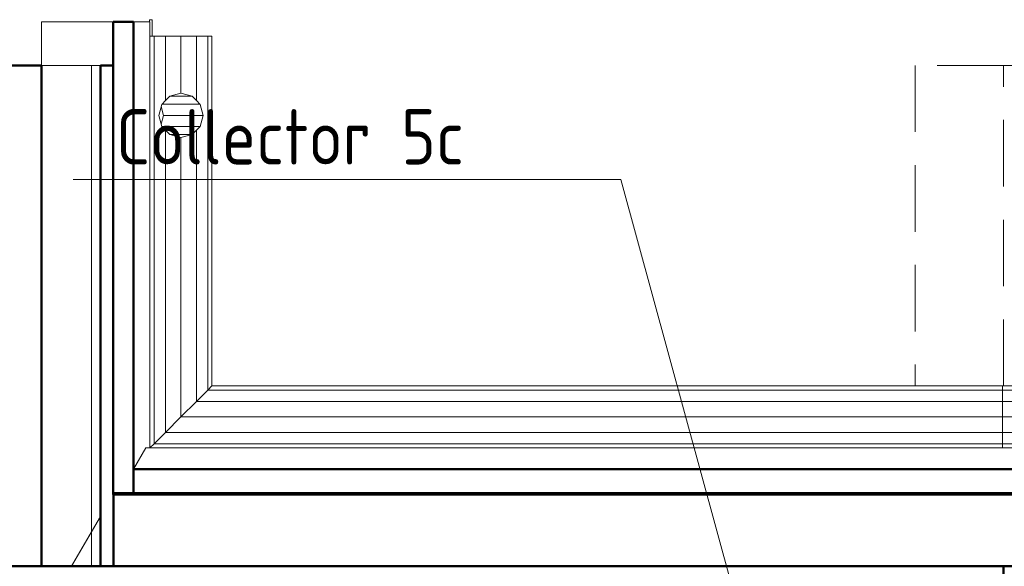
# Model space of a CAD drawing. Header units: millimetres. Extents: x -125 to 25178, y 4748 to 39091.
# Tile 61 of 118: x 15716 to 17940, y 37858 to 39091. Entities that reach past the tile are written whole.
import ezdxf

# ---------------------------------------------------------------- set-up
doc = ezdxf.new("R2010")
doc.units = ezdxf.units.MM
doc.linetypes.add('ADSK_Штриховая_ш3 п1_5', pattern=[225, 150, -75])
for name, color, linetype, lineweight in [('A-DETL-____-MBND', 5, 'ADSK_Штриховая_ш3 п1_5', 20), ('A-GENM-____-OTLN', 13, 'Continuous', 20), ('A-PART-____-MCUT', 2, 'Continuous', 50), ('A-PART-____-OTLN', 2, 'Continuous', 20), ('A-ROOF-____-MCUT', 132, 'Continuous', 50), ('A-ROOF-____-OTLN', 132, 'Continuous', 20), ('A-WALL-____-MCUT', 113, 'Continuous', 50), ('A-WALL-____-OTLN', 113, 'Continuous', 20), ('M-EQPM-___-IDEN', 50, 'Continuous', 20), ('Q-SPCQ-____-OTLN', 91, 'Continuous', 20)]:
    doc.layers.add(name, color=color, linetype=linetype, lineweight=lineweight)
doc.styles.add('GOST Common_1', font='GOST_Common.ttf', dxfattribs={"width": 0.9, "height": 125})

# ---------------------------------------------------------------- blocks, each defined once
blk = doc.blocks.new('Прямая форма - V line-610957-В_Этаж 03_Отопление')
at = {"layer": 'A-DETL-____-MBND', "color": 253}
for p, q in [((1230, 0), (507, 0)), ((1230, 0), (507, 0)), ((1230, -200), (1230, 0)), ((1230, -200), (1230, 0)), ((507, -200), (1230, -200)), ((507, -200), (1230, -200))]:
    blk.add_line(p, q, dxfattribs=at)
blk = doc.blocks.new('Прямая форма - SW - 012-610958-В_Этаж 03_Отопление')
blk.add_blockref('Прямая форма - V line-610957-В_Этаж 03_Отопление', (0, 0))
blk = doc.blocks.new('Прямая форма - V line-611083-В_Этаж 03_Отопление')
at = {"layer": 'A-DETL-____-MBND', "color": 253}
for p, q in [((507, 200), (1230, 200)), ((507, 200), (1230, 200)), ((1230, 200), (1230, 0)), ((1230, 200), (1230, 0)), ((507, 0), (1230, 0)), ((507, 0), (1230, 0))]:
    blk.add_line(p, q, dxfattribs=at)
blk = doc.blocks.new('Прямая форма - SW - 012-611084-В_Этаж 03_Отопление')
blk.add_blockref('Прямая форма - V line-611083-В_Этаж 03_Отопление', (0, 0))
blk = doc.blocks.new('Family - V line-612029-В_Этаж 03_Отопление')
at = {"layer": 'A-ROOF-____-MCUT', "color": 9}
for p, q in [((-1955.5, 4373), (-1955.5, 4316.4)), ((1966, 4373), (-1955.5, 4373)), ((-1955.5, 4316.4), (1966, 4316.4))]:
    blk.add_line(p, q, dxfattribs=at)
at = {"layer": 'A-ROOF-____-OTLN', "color": 253}
for p in [(-1955.5, 4373), (1938.1, 4421.2)]:
    blk.add_line(p, (-1927.7, 4421.2), dxfattribs=at)
blk = doc.blocks.new('Family - RT - 006-612030-В_Этаж 03_Отопление')
blk.add_blockref('Family - V line-612029-В_Этаж 03_Отопление', (0, 0))
blk = doc.blocks.new('Family - V line-612032-В_Этаж 03_Отопление')
at = {"layer": 'A-ROOF-____-MCUT', "color": 9}
for p, q in [((2365.8, 5374.1), (2365.8, 4308.1)), ((2411.9, 5374.1), (2365.8, 5374.1)), ((2411.9, 4308.1), (2411.9, 5374.1)), ((2365.8, 4308.1), (2411.9, 4308.1))]:
    blk.add_line(p, q, dxfattribs=at)
at = {"layer": 'A-ROOF-____-OTLN', "color": 253}
for p, q in [((2411.9, 5374.1), (2449.1, 5374.1)), ((2449.1, 5374.1), (2449.1, 4412.9))]:
    blk.add_line(p, q, dxfattribs=at)
blk = doc.blocks.new('Family - RT - 006-612033-В_Этаж 03_Отопление')
blk.add_blockref('Family - V line-612032-В_Этаж 03_Отопление', (0, 0))
blk = doc.blocks.new('Family - V line-612035-В_Этаж 03_Отопление')
at = {"layer": 'A-ROOF-____-MCUT', "color": 9}
for p, q in [((2001.5, 4319.3), (-2011.2, 4319.3)), ((-2011.2, 4319.3), (-2011.2, 4154.2)), ((-2011.2, 4154.2), (2001.5, 4154.2))]:
    blk.add_line(p, q, dxfattribs=at)
blk = doc.blocks.new('Family - RT - 006-612036-В_Этаж 03_Отопление')
blk.add_blockref('Family - V line-612035-В_Этаж 03_Отопление', (0, 0))
blk = doc.blocks.new('Family - V line-612038-В_Этаж 03_Отопление')
at = {"layer": 'A-ROOF-____-OTLN', "color": 253}
for p, q in [((2204.1, 5374.1), (2204.1, 5281.3)), ((2204.1, 5374.1), (2365.8, 5374.1)), ((2218.9, 5374.1), (2204.1, 5374.1)), ((2204.1, 5374.1), (2365.8, 5374.1)), ((2365.8, 5374.1), (2218.9, 5374.1)), ((2365.8, 5374.1), (2365.8, 5301.1)), ((2365.8, 5301.1), (2365.8, 5275.9)), ((2204.1, 5213.3), (2204.1, 5281.3)), ((2337, 5275.9), (2341.5, 5275.9)), ((2337, 4346.8), (2337, 5275.9)), ((2341.5, 5275.9), (2365.8, 5275.9)), ((2204.1, 5213.3), (2204.1, 4145.9)), ((2337, 4145.9), (2337, 4346.8)), ((2337, 4258.3), (2272.1, 4145.9)), ((2272.1, 4145.9), (2337, 4258.3)), ((2317.7, 4145.9), (2204.1, 4145.9)), ((2317.7, 4145.9), (2337, 4145.9))]:
    blk.add_line(p, q, dxfattribs=at)
blk = doc.blocks.new('Family - RT - 006-612039-В_Этаж 03_Отопление')
blk.add_blockref('Family - V line-612038-В_Этаж 03_Отопление', (0, 0))
blk = doc.blocks.new('Прямая форма - V line-612339-В_Этаж 03_Отопление')
at = {"layer": 'Q-SPCQ-____-OTLN', "color": 253}
for p, q in [((0, 1855.5), (9.4, 1855.5)), ((0, 70), (0, 1855.5)), ((9.4, 1855.5), (9.4, 60.6)), ((9.4, 1855.5), (35, 1855.5)), ((35, 1855.5), (35, 35)), ((35, 1855.5), (70, 1855.5)), ((70, 1855.5), (70, 0)), ((70, 1855.5), (105, 1855.5)), ((105, 1855.5), (105, -35)), ((105, 1855.5), (130.6, 1855.5)), ((130.6, 1855.5), (130.6, -60.6)), ((130.6, 1855.5), (140, 1855.5)), ((-789, 60.6), (-789, 70)), ((-789, 70), (0, 70)), ((0, 70), (9.4, 60.6)), ((9.4, 60.6), (0, 70)), ((-789, 35), (-789, 60.6)), ((-789, 60.6), (9.4, 60.6)), ((-610.3, 50), (-635.3, 43.3)), ((-635.3, 43.3), (-610.3, 50)), ((-585.3, 43.3), (-610.3, 50)), ((-610.3, 50), (-585.3, 43.3)), ((9.4, 60.6), (35, 35)), ((35, 35), (9.4, 60.6)), ((-643.6, 35), (-789, 35)), ((-789, 0), (-789, 35)), ((-653.6, 25), (-660.3, 0)), ((-660.3, 0), (-653.6, 25)), ((-643.6, 35), (-653.6, 25)), ((-653.6, 25), (-643.6, 35)), ((-635.3, 43.3), (-643.6, 35)), ((-643.6, 35), (-635.3, 43.3)), ((-577, 35), (-585.3, 43.3)), ((-585.3, 43.3), (-577, 35)), ((35, 35), (-577, 35)), ((-567, 25), (-577, 35)), ((-577, 35), (-567, 25)), ((-560.3, 0), (-567, 25)), ((-567, 25), (-560.3, 0)), ((35, 35), (70, 0)), ((70, 0), (35, 35)), ((-660.3, 0), (-789, 0)), ((-789, -35), (-789, 0)), ((-660.3, 0), (-653.6, -25)), ((-560.3, 0), (-567, -25)), ((70, 0), (-560.3, 0)), ((70, 0), (105, -35)), ((-653.6, -25), (-660.3, 0)), ((-567, -25), (-560.3, 0)), ((105, -35), (70, 0)), ((-643.6, -35), (-789, -35)), ((-789, -60.6), (-789, -35)), ((-653.6, -25), (-643.6, -35)), ((-643.6, -35), (-653.6, -25)), ((-643.6, -35), (-635.3, -43.3)), ((-635.3, -43.3), (-643.6, -35)), ((-635.3, -43.3), (-610.3, -50)), ((-610.3, -50), (-635.3, -43.3)), ((-610.3, -50), (-585.3, -43.3)), ((-585.3, -43.3), (-610.3, -50)), ((-585.3, -43.3), (-577, -35)), ((-577, -35), (-585.3, -43.3)), ((-577, -35), (-567, -25)), ((-567, -25), (-577, -35)), ((105, -35), (-577, -35)), ((105, -35), (130.6, -60.6)), ((130.6, -60.6), (105, -35)), ((130.6, -60.6), (-789, -60.6)), ((-789, -70), (-789, -60.6)), ((130.6, -60.6), (140, -70)), ((140, -70), (130.6, -60.6))]:
    blk.add_line(p, q, dxfattribs=at)
blk = doc.blocks.new('Прямая форма - FU - 047-612340-В_Этаж 03_Отопление')
blk.add_blockref('Прямая форма - V line-612339-В_Этаж 03_Отопление', (0, 0))
blk = doc.blocks.new('Прямая форма - Insulation - Thermal Break-612773-В_Этаж 03_Отопление')
at = {"layer": 'A-WALL-____-MCUT', "color": 9}
for p, q in [((1080, 80), (-50, 80)), ((-50, 80), (-50, 50)), ((1080, 51.3), (1080, 80)), ((-50, 50), (115.1, 50)), ((115.1, 50), (115.1, 51.3)), ((115.1, 51.3), (1080, 51.3))]:
    blk.add_line(p, q, dxfattribs=at)
blk = doc.blocks.new('Прямая форма - Masonry Block - Structural-612775-В_Этаж 03_Отопление')
at = {"layer": 'A-WALL-____-MCUT', "color": 9}
for p, q in [((1080, 400), (-50, 400)), ((-50, 400), (-50, 212.9)), ((1080, 212.9), (1080, 400)), ((-50, 212.9), (1080, 212.9))]:
    blk.add_line(p, q, dxfattribs=at)
at = {"layer": 'A-WALL-____-OTLN', "color": 253}
for p, q in [((1080, 212.9), (1080, 100)), ((-50, 144.9), (27.8, 100)), ((27.8, 100), (-50, 100)), ((27.8, 100), (1080, 100))]:
    blk.add_line(p, q, dxfattribs=at)
blk = doc.blocks.new('Прямая форма - Concrete - Structural-612776-В_Этаж 03_Отопление')
at = {"layer": 'A-WALL-____-OTLN', "color": 253}
for p, q in [((-50, 100), (27.8, 100)), ((1080, 100), (27.8, 100)), ((27.8, 100), (62.4, 80)), ((1080, 100), (1080, 80))]:
    blk.add_line(p, q, dxfattribs=at)
blk = doc.blocks.new('Прямая форма - SW - 005-612777-В_Этаж 03_Отопление')
for name in ['Прямая форма - Masonry Block - Structural-612775-В_Этаж 03_Отопление', 'Прямая форма - Concrete - Structural-612776-В_Этаж 03_Отопление', 'Прямая форма - Insulation - Thermal Break-612773-В_Этаж 03_Отопление']:
    blk.add_blockref(name, (0, 0))
blk = doc.blocks.new('Family - Insulation - Thermal Break-612779-В_Этаж 03_Отопление')
at = {"layer": 'A-PART-____-MCUT', "color": 9}
for p, q in [((1080, 80), (-50, 80)), ((-50, 80), (-50, 50)), ((1080, 51.3), (1080, 80)), ((-50, 50), (115.1, 50)), ((115.1, 50), (115.1, 51.3)), ((115.1, 51.3), (1080, 51.3))]:
    blk.add_line(p, q, dxfattribs=at)
blk = doc.blocks.new('Family - Masonry Block - Structural-612783-В_Этаж 03_Отопление')
at = {"layer": 'A-PART-____-MCUT', "color": 9}
for p, q in [((1080, 400), (-50, 400)), ((-50, 400), (-50, 212.9)), ((1080, 212.9), (1080, 400)), ((-50, 212.9), (1080, 212.9))]:
    blk.add_line(p, q, dxfattribs=at)
at = {"layer": 'A-PART-____-OTLN', "color": 253}
for p, q in [((1080, 212.9), (1080, 100)), ((-50, 144.9), (27.8, 100)), ((27.8, 100), (-50, 100)), ((27.8, 100), (1080, 100))]:
    blk.add_line(p, q, dxfattribs=at)
blk = doc.blocks.new('Family - Concrete - Structural-612785-В_Этаж 03_Отопление')
at = {"layer": 'A-PART-____-OTLN', "color": 253}
for p, q in [((-50, 100), (27.8, 100)), ((1080, 100), (27.8, 100)), ((27.8, 100), (62.4, 80)), ((1080, 100), (1080, 80))]:
    blk.add_line(p, q, dxfattribs=at)
blk = doc.blocks.new('Прямая форма - V line-612845-В_Этаж 03_Отопление')
at = {"layer": 'A-GENM-____-OTLN', "lineweight": 9}
for p, q in [((-5.9, 0), (0, 0)), ((-5.9, -5), (-5.9, 0)), ((0, 0), (0, -37.2))]:
    blk.add_line(p, q, dxfattribs=at)
blk = doc.blocks.new('Прямая форма - SLA - 013-612846-В_Этаж 03_Отопление')
blk.add_blockref('Прямая форма - V line-612845-В_Этаж 03_Отопление', (0, 0))
blk = doc.blocks.new('Прямая форма - V line-612855-В_Этаж 03_Отопление')
at = {"layer": 'Q-SPCQ-____-OTLN', "color": 253}
for p, q in [((-140, 1851.6), (-130.6, 1851.6)), ((-130.6, -60.6), (-130.6, 1851.6)), ((-130.6, 1851.6), (-105, 1851.6)), ((-105, -35), (-105, 1851.6)), ((-105, 1851.6), (-70, 1851.6)), ((-70, 0), (-70, 1851.6)), ((-70, 1851.6), (-35, 1851.6)), ((-35, 35), (-35, 1851.6)), ((-35, 1851.6), (-9.4, 1851.6)), ((-9.4, 60.6), (-9.4, 1851.6)), ((-9.4, 1851.6), (0, 1851.6)), ((0, 1851.6), (0, 70)), ((0, 70), (-9.4, 60.6)), ((-9.4, 60.6), (0, 70)), ((0, 70), (789, 70)), ((789, 70), (789, 60.6)), ((-9.4, 60.6), (-35, 35)), ((-35, 35), (-9.4, 60.6)), ((-9.4, 60.6), (789, 60.6)), ((585.3, 43.3), (610.3, 50)), ((610.3, 50), (585.3, 43.3)), ((610.3, 50), (635.3, 43.3)), ((635.3, 43.3), (610.3, 50)), ((789, 60.6), (789, 35)), ((-35, 35), (-70, 0)), ((-70, 0), (-35, 35)), ((577, 35), (-35, 35)), ((560.3, 0), (567, 25)), ((567, 25), (560.3, 0)), ((567, 25), (577, 35)), ((577, 35), (567, 25)), ((577, 35), (585.3, 43.3)), ((585.3, 43.3), (577, 35)), ((635.3, 43.3), (643.6, 35)), ((643.6, 35), (635.3, 43.3)), ((643.6, 35), (653.6, 25)), ((789, 35), (643.6, 35)), ((653.6, 25), (643.6, 35)), ((653.6, 25), (660.3, 0)), ((660.3, 0), (653.6, 25)), ((789, 35), (789, 0)), ((-105, -35), (-70, 0)), ((560.3, 0), (-70, 0)), ((567, -25), (560.3, 0)), ((789, 0), (660.3, 0)), ((789, 0), (789, -35)), ((-70, 0), (-105, -35)), ((560.3, 0), (567, -25)), ((660.3, 0), (653.6, -25)), ((653.6, -25), (660.3, 0)), ((-105, -35), (-130.6, -60.6)), ((-130.6, -60.6), (-105, -35)), ((577, -35), (-105, -35)), ((577, -35), (567, -25)), ((567, -25), (577, -35)), ((585.3, -43.3), (577, -35)), ((577, -35), (585.3, -43.3)), ((610.3, -50), (585.3, -43.3)), ((585.3, -43.3), (610.3, -50)), ((635.3, -43.3), (610.3, -50)), ((610.3, -50), (635.3, -43.3)), ((643.6, -35), (635.3, -43.3)), ((635.3, -43.3), (643.6, -35)), ((653.6, -25), (643.6, -35)), ((643.6, -35), (653.6, -25)), ((789, -35), (643.6, -35)), ((789, -35), (789, -60.6)), ((-130.6, -60.6), (-140, -70)), ((-140, -70), (-130.6, -60.6)), ((789, -60.6), (-130.6, -60.6)), ((789, -60.6), (789, -70)), ((789, -70), (-140, -70))]:
    blk.add_line(p, q, dxfattribs=at)
blk = doc.blocks.new('Прямая форма - FU - 047-612856-В_Этаж 03_Отопление')
blk.add_blockref('Прямая форма - V line-612855-В_Этаж 03_Отопление', (0, 0))
blk = doc.blocks.new('Прямая форма - Insulation - Thermal Break-613190-В_Этаж 03_Отопление')
at = {"layer": 'A-WALL-____-MCUT', "color": 9}
for p, q in [((-200, 80), (-200, 50)), ((-200, 50), (2160, 50))]:
    blk.add_line(p, q, dxfattribs=at)
blk = doc.blocks.new('Прямая форма - SW - 004-613191-В_Этаж 03_Отопление')
blk.add_blockref('Прямая форма - Insulation - Thermal Break-613190-В_Этаж 03_Отопление', (0, 0))
blk = doc.blocks.new('Family - Insulation - Thermal Break-613199-В_Этаж 03_Отопление')
at = {"layer": 'A-PART-____-MCUT', "color": 9}
for p, q in [((-200, 80), (-200, 50)), ((-200, 50), (2160, 50))]:
    blk.add_line(p, q, dxfattribs=at)
blk = doc.blocks.new('Прямая форма - V line-613604-В_Этаж 03_Отопление')
at = {"layer": 'Q-SPCQ-____-OTLN', "color": 253}
for p, q in [((-43.3, -64.3), (-43.3, -114.3)), ((-25, -46), (-25, -132.6)), ((-20, -44.6), (0, -50)), ((0, -50), (20, -44.6)), ((0, -50), (0, -139.3)), ((25, -46), (25, -132.6)), ((43.3, -64.3), (43.3, -114.3))]:
    blk.add_line(p, q, dxfattribs=at)
blk = doc.blocks.new('Прямая форма - FU - 047-613605-В_Этаж 03_Отопление')
blk.add_blockref('Прямая форма - V line-613604-В_Этаж 03_Отопление', (0, 0))
blk = doc.blocks.new('V line_ifc_RVT-1-В_Этаж 03_Отопление')
at = {"layer": 'A-GENM-____-OTLN', "color": 253, "lineweight": 20}
blk.add_blockref('Прямая форма - SLA - 013-612846-В_Этаж 03_Отопление', (31940.3, 39090.8), dxfattribs=at)
at = {"layer": 'A-PART-____-OTLN', "color": 253, "lineweight": 20}
for name, p, rotation in [('Family - Masonry Block - Structural-612783-В_Этаж 03_Отопление', (31903.2, 37907.6), 90), ('Family - Concrete - Structural-612785-В_Этаж 03_Отопление', (31903.2, 37907.6), 90), ('Family - Insulation - Thermal Break-612779-В_Этаж 03_Отопление', (31903.2, 37907.6), 90), ('Family - Insulation - Thermal Break-613199-В_Этаж 03_Отопление', (33663.2, 37907.6), 180)]:
    blk.add_blockref(name, p, dxfattribs=dict(at, rotation=rotation))
at = {"layer": 'A-ROOF-____-OTLN', "color": 253, "lineweight": 20}
for name, p in [('Family - RT - 006-612033-В_Этаж 03_Отопление', (29486.2, 33711.7)), ('Family - RT - 006-612039-В_Этаж 03_Отопление', (29486.2, 33711.7)), ('Family - RT - 006-612030-В_Этаж 03_Отопление', (33853.7, 33703.4)), ('Family - RT - 006-612036-В_Этаж 03_Отопление', (33864.4, 33703.4))]:
    blk.add_blockref(name, p, dxfattribs=at)
at = {"layer": 'A-WALL-____-OTLN', "color": 253, "lineweight": 20}
for name, p, rotation in [('Прямая форма - SW - 005-612777-В_Этаж 03_Отопление', (31903.2, 37907.6), 90), ('Прямая форма - SW - 012-610958-В_Этаж 03_Отопление', (33663.2, 37757.6), 90), ('Прямая форма - SW - 012-611084-В_Этаж 03_Отопление', (34063.2, 37757.6), 90), ('Прямая форма - SW - 004-613191-В_Этаж 03_Отопление', (33663.2, 37907.6), 180)]:
    blk.add_blockref(name, p, dxfattribs=dict(at, rotation=rotation))
at = {"layer": 'Q-SPCQ-____-OTLN', "color": 253, "lineweight": 20}
for name, p, rotation in [('Прямая форма - FU - 047-612340-В_Этаж 03_Отопление', (32005.3, 38264.6), 270), ('Прямая форма - FU - 047-612856-В_Этаж 03_Отопление', (35712.4, 38264.6), 90), ('Прямая форма - FU - 047-613605-В_Этаж 03_Отопление', (31916.1, 38875), 90)]:
    blk.add_blockref(name, p, dxfattribs=dict(at, rotation=rotation))
blk = doc.blocks.new('ADSK_M_Оборудование - ADSK_Наименование краткое_20-431937-В_Этаж 03_Отопление')
at = {"layer": 'M-EQPM-___-IDEN'}
blk.add_line((-10, 0), (10, 0), dxfattribs=at)

msp = doc.modelspace()

# ---------------------------------------------------------------- linework, layer by layer
at = {"layer": 'M-EQPM-___-IDEN'}
for p, q in [((17073.6, 38730.1), (16837, 38730.1)), ((17717.7, 36377.3), (17073.6, 38730.1))]:
    msp.add_line(p, q, dxfattribs=at)

# ---------------------------------------------------------------- block references
at = {"lineweight": 9}
msp.add_blockref('V line_ifc_RVT-1-В_Этаж 03_Отопление', (-15924.8, 0), dxfattribs=at)
at = {"layer": 'M-EQPM-___-IDEN', "xscale": 49.99999999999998, "yscale": 49.99999999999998, "zscale": 49.99999999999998}
msp.add_blockref('ADSK_M_Оборудование - ADSK_Наименование краткое_20-431937-В_Этаж 03_Отопление', (16337, 38730.1), dxfattribs=at)

# ---------------------------------------------------------------- texts
at = {"layer": 'M-EQPM-___-IDEN', "lineweight": 9, "insert": (15933.7, 38889.1), "char_height": 125, "width": 974.05, "attachment_point": 1, "style": 'GOST Common_1'}
msp.add_mtext('Collector 5c', dxfattribs=at)

doc.saveas('drawing.dxf')
